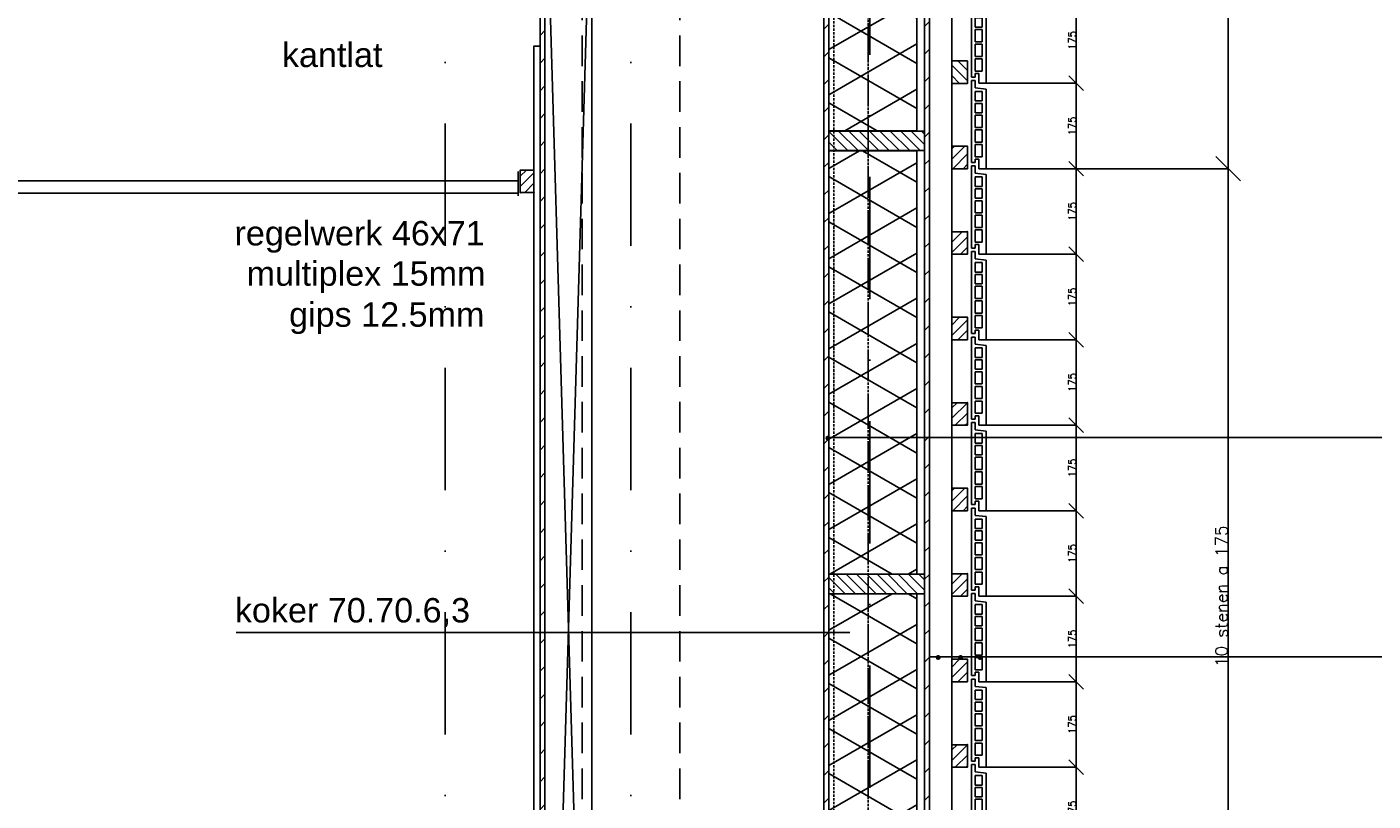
# Model space of a CAD drawing. Extents: x 0 to 317513, y 0 to 193913.
# Tile 50 of 105: x 237391 to 240147, y 104052 to 105636. Entities that reach past the tile are written whole.
import ezdxf

# ---------------------------------------------------------------- set-up
doc = ezdxf.new("R2010")
doc.units = 0
doc.header["$LTSCALE"] = 20
doc.header["$MEASUREMENT"] = 0
doc.header["$PDSIZE"] = -1
for name, pattern in [('DASHDOT', [25, 12.5, -6.25, 0, -6.25]), ('DASHED2', [0.375, 0.25, -0.125]), ('DD1', [2.66667, 1.66667, -0.5, 0, -0.5]), ('HIDDEN2', [4.6875, 3.125, -1.5625])]:
    doc.linetypes.add(name, pattern=pattern)
doc.layers.get('0').update_dxf_attribs({"linetype": 'CONTINUOUS'})
doc.layers.get('DEFPOINTS').update_dxf_attribs({"linetype": 'CONTINUOUS'})
for name, color, linetype in [('A--01A1_ACEER', 1, 'CONTINUOUS'), ('A--A21--_F-23-', 9, 'CONTINUOUS'), ('A--A25--_F--3-', 9, 'CONTINUOUS'), ('A--A42--_F--3-', 9, 'CONTINUOUS'), ('A--A42--_F-23-', 9, 'CONTINUOUS'), ('A--L21--', 3, 'CONTINUOUS'), ('A--L21D3_BUITENWAND', 3, 'CONTINUOUS'), ('A--L25--', 7, 'CONTINUOUS'), ('A--L25--_F-23-', 7, 'CONTINUOUS'), ('A--L28D1_KONSTRUKTIES', 1, 'CONTINUOUS'), ('A--L28DC1_KONSTRUKTIES', 1, 'HIDDEN2'), ('A--L31--', 2, 'CONTINUOUS'), ('A--L31D1_BUITENKOZIJN', 1, 'CONTINUOUS'), ('A--L35-D2-_PLAFONDS', 2, 'CONTINUOUS'), ('A--L35-D4-_PLAFONDS', 4, 'CONTINUOUS'), ('A--L42--', 7, 'CONTINUOUS'), ('A--L42--_F--3-', 7, 'CONTINUOUS'), ('A--L42--_F-23-', 7, 'CONTINUOUS'), ('A--M$1A-_F123-', 1, 'CONTINUOUS'), ('A--T$1A-_F123_20', 1, 'CONTINUOUS'), ('A--T01A-25_TEKST', 2, 'CONTINUOUS'), ('STRAMIEN', 8, 'DD1'), ('X--LR---_CP', 7, 'CONTINUOUS')]:
    doc.layers.add(name, color=color, linetype=linetype)
doc.styles.add('EB2', font='ARIAL.TTF')
doc.styles.add('MAATLIJN', font='ROMANS')
doc.dimstyles.new('ALFA25', dxfattribs={"dimscale": 0.3, "dimtxt": 50, "dimasz": 100, "dimexe": 0, "dimexo": 0, "dimgap": 2, "dimtad": 1, "dimdec": 0, "dimzin": 0, "dimdsep": 46, "dimtxsty": 'MAATLIJN', "dimblk1": 'OBLIQUE', "dimblk2": 'OBLIQUE', "dimsah": 1, "dimcen": 0, "dimclrd": 1, "dimclre": 1, "dimclrt": 2, "dimadec": 0, "dimazin": 0, "dimtfac": 0.75, "dimtdec": 4, "dimtix": 1, "dimtmove": 2, "dimatfit": 3, "dimldrblk": 'OBLIQUE', "dimfxl": 0, "dimtvp": 1.5, "dimtolj": 1, "dimtzin": 0, "dimarcsym": 0})
pattern_1 = [(45, (0, 0), (-10.6066, 10.6066), [])]

# ---------------------------------------------------------------- blocks, each defined once
blk = doc.blocks.new('_OBLIQUE')
at = {"color": 0, "linetype": 'ByBlock'}
blk.add_line((-0.5, -0.5), (0.5, 0.5), dxfattribs=at)
blk = doc.blocks.new('*D63')
at = {"color": 1, "linetype": 'ByBlock'}
for p, q in [((239354.3, 105345.9), (239538.8, 105345.9)), ((239538.8, 105170.9), (239538.8, 105345.9)), ((239354.3, 105170.9), (239538.8, 105170.9))]:
    blk.add_line(p, q, dxfattribs=at)
at = {"layer": 'DEFPOINTS', "color": 0, "linetype": 'ByBlock'}
for p in [(239354.3, 105345.9), (239538.8, 105345.9), (239354.3, 105170.9)]:
    blk.add_point(p, dxfattribs=at)
at = {"color": 1, "linetype": 'ByBlock', "xscale": 30, "yscale": 30, "zscale": 30}
for p, rotation in [((239538.8, 105345.9), 90), ((239538.8, 105170.9), 270)]:
    blk.add_blockref('_OBLIQUE', p, dxfattribs=dict(at, rotation=rotation))
at = {"color": 2, "linetype": 'ByBlock', "insert": (239530.7, 105258.4), "char_height": 15, "attachment_point": 5, "rotation": 90, "style": 'MAATLIJN'}
blk.add_mtext('\\A1;175', dxfattribs=at)
blk = doc.blocks.new('*D64')
at = {"color": 1, "linetype": 'ByBlock'}
for p, q in [((239354.3, 105520.9), (239538.8, 105520.9)), ((239538.8, 105345.9), (239538.8, 105520.9)), ((239354.3, 105345.9), (239538.8, 105345.9))]:
    blk.add_line(p, q, dxfattribs=at)
at = {"layer": 'DEFPOINTS', "color": 0, "linetype": 'ByBlock'}
for p in [(239354.3, 105520.9), (239538.8, 105520.9), (239354.3, 105345.9)]:
    blk.add_point(p, dxfattribs=at)
at = {"color": 1, "linetype": 'ByBlock', "xscale": 30, "yscale": 30, "zscale": 30}
for p, rotation in [((239538.8, 105520.9), 90), ((239538.8, 105345.9), 270)]:
    blk.add_blockref('_OBLIQUE', p, dxfattribs=dict(at, rotation=rotation))
at = {"color": 2, "linetype": 'ByBlock', "insert": (239530.7, 105433.4), "char_height": 15, "attachment_point": 5, "rotation": 90, "style": 'MAATLIJN'}
blk.add_mtext('\\A1;175', dxfattribs=at)
blk = doc.blocks.new('*D65')
at = {"color": 1, "linetype": 'ByBlock'}
for p, q in [((239354.3, 105695.9), (239538.8, 105695.9)), ((239538.8, 105520.9), (239538.8, 105695.9)), ((239354.3, 105520.9), (239538.8, 105520.9))]:
    blk.add_line(p, q, dxfattribs=at)
at = {"layer": 'DEFPOINTS', "color": 0, "linetype": 'ByBlock'}
for p in [(239354.3, 105695.9), (239538.8, 105695.9), (239354.3, 105520.9)]:
    blk.add_point(p, dxfattribs=at)
at = {"color": 1, "linetype": 'ByBlock', "xscale": 30, "yscale": 30, "zscale": 30}
for p, rotation in [((239538.8, 105695.9), 90), ((239538.8, 105520.9), 270)]:
    blk.add_blockref('_OBLIQUE', p, dxfattribs=dict(at, rotation=rotation))
at = {"color": 2, "linetype": 'ByBlock', "insert": (239530.7, 105608.4), "char_height": 15, "attachment_point": 5, "rotation": 90, "style": 'MAATLIJN'}
blk.add_mtext('\\A1;175', dxfattribs=at)
blk = doc.blocks.new('*U935')
at = {"layer": 'A--A42--_F-23-', "linetype": 'Continuous'}
h = blk.add_hatch(dxfattribs=at)
h.set_pattern_fill('ALFALINE', color=256, scale=40, style=0)
h.set_pattern_definition([(45, (-239233.298, -101917.898), (-28.284271, 28.284271), [])])
h.paths.add_polyline_path([(0, 0), (-5, 0), (-5, 5194), (0, 5194), (5, 5194), (5, 0)])
at = {"layer": 'A--L42--_F-23-', "color": 2, "linetype": 'Continuous'}
for points in [[(0, 0), (-5, 0), (-5, 5194), (0, 5194)], [(0, 0), (5, 0), (5, 5194), (0, 5194)]]:
    blk.add_lwpolyline(points, dxfattribs=at)
blk = doc.blocks.new('*D73')
at = {"color": 1, "linetype": 'ByBlock'}
for p, q in [((239429.1, 105345.9), (239849.9, 105345.9)), ((239849.9, 103595.9), (239849.9, 105345.9)), ((239429.1, 103595.9), (239849.9, 103595.9))]:
    blk.add_line(p, q, dxfattribs=at)
at = {"layer": 'DEFPOINTS', "color": 0, "linetype": 'ByBlock'}
for p in [(239429.1, 105345.9), (239849.9, 105345.9), (239429.1, 103595.9)]:
    blk.add_point(p, dxfattribs=at)
at = {"color": 1, "linetype": 'ByBlock', "xscale": 50, "yscale": 50, "zscale": 50}
for p, rotation in [((239849.9, 105345.9), 90), ((239849.9, 103595.9), 270)]:
    blk.add_blockref('_OBLIQUE', p, dxfattribs=dict(at, rotation=rotation))
at = {"color": 2, "linetype": 'ByBlock', "insert": (239836.4, 104470.9), "char_height": 25, "attachment_point": 5, "rotation": 90, "style": 'MAATLIJN'}
blk.add_mtext('\\A1;10 stenen a 175', dxfattribs=at)
blk = doc.blocks.new('*D74')
at = {"color": 1, "linetype": 'ByBlock'}
for p, q in [((239429.1, 107095.9), (239849.9, 107095.9)), ((239849.9, 105345.9), (239849.9, 107095.9)), ((239429.1, 105345.9), (239849.9, 105345.9))]:
    blk.add_line(p, q, dxfattribs=at)
at = {"layer": 'DEFPOINTS', "color": 0, "linetype": 'ByBlock'}
for p in [(239429.1, 107095.9), (239849.9, 107095.9), (239429.1, 105345.9)]:
    blk.add_point(p, dxfattribs=at)
at = {"color": 1, "linetype": 'ByBlock', "xscale": 50, "yscale": 50, "zscale": 50}
for p, rotation in [((239849.9, 107095.9), 90), ((239849.9, 105345.9), 270)]:
    blk.add_blockref('_OBLIQUE', p, dxfattribs=dict(at, rotation=rotation))
at = {"color": 2, "linetype": 'ByBlock', "insert": (239836.4, 106220.9), "char_height": 25, "attachment_point": 5, "rotation": 90, "style": 'MAATLIJN'}
blk.add_mtext('\\A1;10 stenen a 175', dxfattribs=at)
blk = doc.blocks.new('*U928')
at = {"layer": 'A--A42--_F-23-', "linetype": 'Continuous'}
h = blk.add_hatch(dxfattribs=at)
h.set_pattern_fill('ALFALINE', color=256, scale=40, style=0)
h.set_pattern_definition([(45, (-239027.343, -102755.898), (-28.284271, 28.284271), [])])
h.paths.add_polyline_path([(0, 0), (-5, 0), (-5, 4358), (0, 4358), (5, 4358), (5, 0)])
at = {"layer": 'A--L42--_F-23-', "color": 2, "linetype": 'Continuous'}
for points in [[(0, 0), (-5, 0), (-5, 4358), (0, 4358)], [(0, 0), (5, 0), (5, 4358), (0, 4358)]]:
    blk.add_lwpolyline(points, dxfattribs=at)
blk = doc.blocks.new('ARGETON175')
at = {"layer": 'A--L21D3_BUITENWAND'}
for p, q in [((0, 168), (-8, 168)), ((-8, 153), (-8, 168)), ((0, 0), (0, 168)), ((-8, 153), (-30, 150.5)), ((-30, 150.5), (-30, -12.5)), ((-22, 145.5), (-22, 126)), ((-8, 145.5), (-22, 145.5)), ((-8, 126), (-8, 145.5)), ((-8, 126), (-22, 126)), ((-8, 121), (-22, 121)), ((-22, 121), (-22, 102)), ((-8, 102), (-8, 121)), ((-22, 102), (-8, 102)), ((-22, 97), (-22, 72)), ((-22, 97), (-8, 97)), ((-8, 72), (-8, 97)), ((-22, 72), (-8, 72)), ((-22, 67), (-22, 42)), ((-22, 67), (-8, 67)), ((-8, 42), (-8, 67)), ((-22, 42), (-8, 42)), ((-22, 37), (-22, 12)), ((-22, 37), (-8, 37)), ((-8, 12), (-8, 37)), ((-22, 12), (-8, 12)), ((-15, 7), (-15, -12.5)), ((-15, 7), (-8, 7)), ((-8, 7), (-8, 0)), ((-8, 0), (0, 0)), ((-30, -12.5), (-15, -12.5))]:
    blk.add_line(p, q, dxfattribs=at)
blk = doc.blocks.new('HOUT46X32')
at = {"layer": 'A--A25--_F--3-'}
h = blk.add_hatch(dxfattribs=at)
h.set_pattern_fill('ALFALINE', color=256, scale=15, style=0, pattern_type=2)
h.set_pattern_definition(pattern_1)
h.paths.add_polyline_path([(0, 0), (0, 46), (32, 46), (32, 0)])
at = {"layer": 'A--L25--_F-23-', "color": 2, "linetype": 'Continuous'}
blk.add_lwpolyline([(0, 0), (0, 46), (32, 46), (32, 0)], close=True, dxfattribs=at)
at = {"layer": 'X--LR---_CP'}
for p in [(0, 0), (0, 0), (32, 0)]:
    blk.add_point(p, dxfattribs=at)
blk = doc.blocks.new('*D99')
at = {"color": 1, "linetype": 'ByBlock'}
for p, q in [((239354.3, 104120.9), (239538.8, 104120.9)), ((239538.8, 103945.9), (239538.8, 104120.9)), ((239354.3, 103945.9), (239538.8, 103945.9))]:
    blk.add_line(p, q, dxfattribs=at)
at = {"layer": 'DEFPOINTS', "color": 0, "linetype": 'ByBlock'}
for p in [(239354.3, 104120.9), (239538.8, 104120.9), (239354.3, 103945.9)]:
    blk.add_point(p, dxfattribs=at)
at = {"color": 1, "linetype": 'ByBlock', "xscale": 30, "yscale": 30, "zscale": 30}
for p, rotation in [((239538.8, 104120.9), 90), ((239538.8, 103945.9), 270)]:
    blk.add_blockref('_OBLIQUE', p, dxfattribs=dict(at, rotation=rotation))
at = {"color": 2, "linetype": 'ByBlock', "insert": (239530.7, 104033.4), "char_height": 15, "attachment_point": 5, "rotation": 90, "style": 'MAATLIJN'}
blk.add_mtext('\\A1;175', dxfattribs=at)
blk = doc.blocks.new('*D100')
at = {"color": 1, "linetype": 'ByBlock'}
for p, q in [((239354.3, 104295.9), (239538.8, 104295.9)), ((239538.8, 104120.9), (239538.8, 104295.9)), ((239354.3, 104120.9), (239538.8, 104120.9))]:
    blk.add_line(p, q, dxfattribs=at)
at = {"layer": 'DEFPOINTS', "color": 0, "linetype": 'ByBlock'}
for p in [(239354.3, 104295.9), (239538.8, 104295.9), (239354.3, 104120.9)]:
    blk.add_point(p, dxfattribs=at)
at = {"color": 1, "linetype": 'ByBlock', "xscale": 30, "yscale": 30, "zscale": 30}
for p, rotation in [((239538.8, 104295.9), 90), ((239538.8, 104120.9), 270)]:
    blk.add_blockref('_OBLIQUE', p, dxfattribs=dict(at, rotation=rotation))
at = {"color": 2, "linetype": 'ByBlock', "insert": (239530.7, 104208.4), "char_height": 15, "attachment_point": 5, "rotation": 90, "style": 'MAATLIJN'}
blk.add_mtext('\\A1;175', dxfattribs=at)
blk = doc.blocks.new('*D101')
at = {"color": 1, "linetype": 'ByBlock'}
for p, q in [((239354.3, 104470.9), (239538.8, 104470.9)), ((239538.8, 104295.9), (239538.8, 104470.9)), ((239354.3, 104295.9), (239538.8, 104295.9))]:
    blk.add_line(p, q, dxfattribs=at)
at = {"layer": 'DEFPOINTS', "color": 0, "linetype": 'ByBlock'}
for p in [(239354.3, 104470.9), (239538.8, 104470.9), (239354.3, 104295.9)]:
    blk.add_point(p, dxfattribs=at)
at = {"color": 1, "linetype": 'ByBlock', "xscale": 30, "yscale": 30, "zscale": 30}
for p, rotation in [((239538.8, 104470.9), 90), ((239538.8, 104295.9), 270)]:
    blk.add_blockref('_OBLIQUE', p, dxfattribs=dict(at, rotation=rotation))
at = {"color": 2, "linetype": 'ByBlock', "insert": (239530.7, 104383.4), "char_height": 15, "attachment_point": 5, "rotation": 90, "style": 'MAATLIJN'}
blk.add_mtext('\\A1;175', dxfattribs=at)
blk = doc.blocks.new('*D102')
at = {"color": 1, "linetype": 'ByBlock'}
for p, q in [((239354.3, 104645.9), (239538.8, 104645.9)), ((239538.8, 104470.9), (239538.8, 104645.9)), ((239354.3, 104470.9), (239538.8, 104470.9))]:
    blk.add_line(p, q, dxfattribs=at)
at = {"layer": 'DEFPOINTS', "color": 0, "linetype": 'ByBlock'}
for p in [(239354.3, 104645.9), (239538.8, 104645.9), (239354.3, 104470.9)]:
    blk.add_point(p, dxfattribs=at)
at = {"color": 1, "linetype": 'ByBlock', "xscale": 30, "yscale": 30, "zscale": 30}
for p, rotation in [((239538.8, 104645.9), 90), ((239538.8, 104470.9), 270)]:
    blk.add_blockref('_OBLIQUE', p, dxfattribs=dict(at, rotation=rotation))
at = {"color": 2, "linetype": 'ByBlock', "insert": (239530.7, 104558.4), "char_height": 15, "attachment_point": 5, "rotation": 90, "style": 'MAATLIJN'}
blk.add_mtext('\\A1;175', dxfattribs=at)
blk = doc.blocks.new('*D103')
at = {"color": 1, "linetype": 'ByBlock'}
for p, q in [((239354.3, 104820.9), (239538.8, 104820.9)), ((239538.8, 104645.9), (239538.8, 104820.9)), ((239354.3, 104645.9), (239538.8, 104645.9))]:
    blk.add_line(p, q, dxfattribs=at)
at = {"layer": 'DEFPOINTS', "color": 0, "linetype": 'ByBlock'}
for p in [(239354.3, 104820.9), (239538.8, 104820.9), (239354.3, 104645.9)]:
    blk.add_point(p, dxfattribs=at)
at = {"color": 1, "linetype": 'ByBlock', "xscale": 30, "yscale": 30, "zscale": 30}
for p, rotation in [((239538.8, 104820.9), 90), ((239538.8, 104645.9), 270)]:
    blk.add_blockref('_OBLIQUE', p, dxfattribs=dict(at, rotation=rotation))
at = {"color": 2, "linetype": 'ByBlock', "insert": (239530.7, 104733.4), "char_height": 15, "attachment_point": 5, "rotation": 90, "style": 'MAATLIJN'}
blk.add_mtext('\\A1;175', dxfattribs=at)
blk = doc.blocks.new('*D104')
at = {"color": 1, "linetype": 'ByBlock'}
for p, q in [((239354.3, 104995.9), (239538.8, 104995.9)), ((239538.8, 104820.9), (239538.8, 104995.9)), ((239354.3, 104820.9), (239538.8, 104820.9))]:
    blk.add_line(p, q, dxfattribs=at)
at = {"layer": 'DEFPOINTS', "color": 0, "linetype": 'ByBlock'}
for p in [(239354.3, 104995.9), (239538.8, 104995.9), (239354.3, 104820.9)]:
    blk.add_point(p, dxfattribs=at)
at = {"color": 1, "linetype": 'ByBlock', "xscale": 30, "yscale": 30, "zscale": 30}
for p, rotation in [((239538.8, 104995.9), 90), ((239538.8, 104820.9), 270)]:
    blk.add_blockref('_OBLIQUE', p, dxfattribs=dict(at, rotation=rotation))
at = {"color": 2, "linetype": 'ByBlock', "insert": (239530.7, 104908.4), "char_height": 15, "attachment_point": 5, "rotation": 90, "style": 'MAATLIJN'}
blk.add_mtext('\\A1;175', dxfattribs=at)
blk = doc.blocks.new('*D105')
at = {"color": 1, "linetype": 'ByBlock'}
for p, q in [((239354.3, 105170.9), (239538.8, 105170.9)), ((239538.8, 104995.9), (239538.8, 105170.9)), ((239354.3, 104995.9), (239538.8, 104995.9))]:
    blk.add_line(p, q, dxfattribs=at)
at = {"layer": 'DEFPOINTS', "color": 0, "linetype": 'ByBlock'}
for p in [(239354.3, 105170.9), (239538.8, 105170.9), (239354.3, 104995.9)]:
    blk.add_point(p, dxfattribs=at)
at = {"color": 1, "linetype": 'ByBlock', "xscale": 30, "yscale": 30, "zscale": 30}
for p, rotation in [((239538.8, 105170.9), 90), ((239538.8, 104995.9), 270)]:
    blk.add_blockref('_OBLIQUE', p, dxfattribs=dict(at, rotation=rotation))
at = {"color": 2, "linetype": 'ByBlock', "insert": (239530.7, 105083.4), "char_height": 15, "attachment_point": 5, "rotation": 90, "style": 'MAATLIJN'}
blk.add_mtext('\\A1;175', dxfattribs=at)
blk = doc.blocks.new('*D106')
at = {"color": 1, "linetype": 'ByBlock'}
for p, q in [((239354.3, 105345.9), (239538.8, 105345.9)), ((239538.8, 105170.9), (239538.8, 105345.9)), ((239354.3, 105170.9), (239538.8, 105170.9))]:
    blk.add_line(p, q, dxfattribs=at)
at = {"layer": 'DEFPOINTS', "color": 0, "linetype": 'ByBlock'}
for p in [(239354.3, 105345.9), (239538.8, 105345.9), (239354.3, 105170.9)]:
    blk.add_point(p, dxfattribs=at)
at = {"color": 1, "linetype": 'ByBlock', "xscale": 30, "yscale": 30, "zscale": 30}
for p, rotation in [((239538.8, 105345.9), 90), ((239538.8, 105170.9), 270)]:
    blk.add_blockref('_OBLIQUE', p, dxfattribs=dict(at, rotation=rotation))
at = {"color": 2, "linetype": 'ByBlock', "insert": (239530.7, 105258.4), "char_height": 15, "attachment_point": 5, "rotation": 90, "style": 'MAATLIJN'}
blk.add_mtext('\\A1;175', dxfattribs=at)
blk = doc.blocks.new('NH40_196')
at = {"layer": 'A--A25--_F--3-'}
h = blk.add_hatch(dxfattribs=at)
h.set_pattern_fill('ALFALINE', color=256, scale=15, style=0, pattern_type=2)
h.set_pattern_definition([(45, (-6, 0), (-10.6066, 10.6066), [])])
h.paths.add_polyline_path([(0, 0), (0, 196), (40, 196), (40, 0)])
at = {"layer": 'A--L25--_F-23-', "color": 2, "linetype": 'Continuous'}
blk.add_lwpolyline([(0, 0), (0, 196), (40, 196), (40, 0)], close=True, dxfattribs=at)
at = {"layer": 'X--LR---_CP'}
for p in [(0, 0), (0, 0), (40, 0)]:
    blk.add_point(p, dxfattribs=at)
blk = doc.blocks.new('Q020259-')
at = {"layer": 'A--A25--_F--3-'}
h = blk.add_hatch(dxfattribs=at)
h.set_pattern_fill('ALFALINE', color=256, scale=15, style=0, pattern_type=2)
h.set_pattern_definition(pattern_1)
h.paths.add_polyline_path([(0, 0), (0, 46), (28, 46), (28, 0)])
at = {"layer": 'A--L25--_F-23-', "color": 2, "linetype": 'Continuous'}
blk.add_lwpolyline([(0, 0), (0, 46), (28, 46), (28, 0)], close=True, dxfattribs=at)
at = {"layer": 'X--LR---_CP'}
for p in [(0, 0), (0, 0), (28, 0)]:
    blk.add_point(p, dxfattribs=at)
blk = doc.blocks.new('*U896')
at = {"layer": 'A--A42--_F-23-', "linetype": 'Continuous'}
h = blk.add_hatch(dxfattribs=at)
h.set_pattern_fill('ALFALINE', color=256, scale=40, style=0)
h.set_pattern_definition([(45, (-238446.343, -106075.898), (-28.284271, 28.284271), [])])
h.paths.add_polyline_path([(0, 0), (5, 0), (5, -6045), (0, -6045), (-5, -6045), (-5, 0)])
at = {"layer": 'A--L42--_F-23-', "color": 2, "linetype": 'Continuous'}
for points in [[(0, 0), (-5, 0), (-5, -6045), (0, -6045)], [(0, 0), (5, 0), (5, -6045), (0, -6045)]]:
    blk.add_lwpolyline(points, dxfattribs=at)
blk = doc.blocks.new('*U895')
at = {"layer": 'A--A42--_F--3-', "linetype": 'Continuous'}
h = blk.add_hatch(dxfattribs=at)
h.set_pattern_fill('ALFALINE', color=256, scale=40, angle=45, style=0)
h.set_pattern_definition([(90, (-238435.093, -101322.208), (-40, 7e-15), [])])
h.paths.add_polyline_path([(0, 0), (-6.2, 0), (-6.2, 4274.7), (0, 4274.7), (6.2, 4274.7), (6.2, 0)])
at = {"layer": 'A--L42--_F--3-', "color": 3, "linetype": 'Continuous'}
for points in [[(0, 0), (-6.2, 0), (-6.2, 4274.7), (0, 4274.7)], [(0, 0), (-6.2, 0), (-6.2, 4274.7), (0, 4274.7)], [(0, 0), (-6.2, 0), (-6.2, 4274.7), (0, 4274.7)], [(0, 0), (6.2, 0), (6.2, 4274.7), (0, 4274.7)]]:
    blk.add_lwpolyline(points, dxfattribs=at)

msp = doc.modelspace()

# ---------------------------------------------------------------- hatches: boundary and pattern name
at = {"layer": 'A--A21--_F-23-'}
h = msp.add_hatch(dxfattribs=at)
h.set_pattern_fill('ALFAISO', color=256, scale=80, angle=270, style=0, pattern_type=2)
h.set_pattern_definition([(210, (351498.34, 2766.635), (-40, 69.282032), []), (150, (351498.34, 2766.635), (40, 69.282032), [])])
h.paths.add_polyline_path([(239032.8, 106329.3), (239212.8, 106329.3), (239212.8, 105423.4), (239032.8, 105423.4)])
h = msp.add_hatch(dxfattribs=at)
h.set_pattern_fill('ALFAISO', color=256, scale=80, angle=270, style=0, pattern_type=2)
h.set_pattern_definition([(210, (351498.34, 953.08), (-40, 69.282032), []), (150, (351498.34, 953.08), (40, 69.282032), [])])
h.paths.add_polyline_path([(239032.8, 105382.4), (239212.8, 105382.4), (239212.8, 104516.1), (239032.8, 104516.1)])
h = msp.add_hatch(dxfattribs=at)
h.set_pattern_fill('ALFAISO', color=256, scale=80, angle=270, style=0, pattern_type=2)
h.set_pattern_definition([(150, (351498.34, 208039.17), (-40, -69.282032), []), (210, (351498.34, 208039.17), (40, -69.282032), [])])
h.paths.add_polyline_path([(239032.8, 103609.8), (239212.8, 103609.8), (239212.8, 104476.1), (239032.8, 104476.1)])

# ---------------------------------------------------------------- linework, layer by layer
at = {"layer": 'A--01A1_ACEER'}
for p, q in [((238547.3, 102778.3), (238451.3, 106029.9)), ((238451.3, 102778.3), (238547.3, 106029.9)), ((238547.3, 106029.9), (238547.3, 102778.3))]:
    msp.add_line(p, q, dxfattribs=at)
at = {"layer": 'A--01A1_ACEER', "linetype": 'DASHED2'}
msp.add_lwpolyline([(238631.3, 105992.9), (239042.8, 105992.9), (239042.8, 102795.9), (239112.8, 102795.9), (239112.8, 106062.9), (239042.3, 106062.9), (239042.3, 106062.9), (238631.3, 106062.9)], close=True, dxfattribs=at)
at = {"layer": 'A--L21--'}
for points in [[(239032.8, 106329.3), (239212.8, 106329.3), (239212.8, 105423.4), (239032.8, 105423.4)], [(239032.8, 105382.4), (239212.8, 105382.4), (239212.8, 104516.1), (239032.8, 104516.1)], [(239032.8, 103609.8), (239212.8, 103609.8), (239212.8, 104476.1), (239032.8, 104476.1)]]:
    msp.add_lwpolyline(points, close=True, dxfattribs=at)
at = {"layer": 'A--L28D1_KONSTRUKTIES', "linetype": 'DASHDOT'}
msp.add_line((239116.7, 106329.3), (239116.7, 102378), dxfattribs=at)
at = {"layer": 'A--L28DC1_KONSTRUKTIES'}
for p, q in [((239112.8, 102755.9), (239112.8, 106075.9)), ((238527.3, 105805.9), (238527.3, 102755.9)), ((238727.3, 105805.9), (238727.3, 102755.9))]:
    msp.add_line(p, q, dxfattribs=at)
at = {"layer": 'A--L31--'}
for p, q in [((239284.3, 107114), (239284.3, 105375.9)), ((239284.3, 105431.4), (239284.3, 101917.9))]:
    msp.add_line(p, q, dxfattribs=at)
at = {"layer": 'A--L31D1_BUITENKOZIJN'}
for p, q in [((238451.3, 102778.3), (238451.3, 106075.9)), ((239075.5, 104396.9), (237819.3, 104396.9))]:
    msp.add_line(p, q, dxfattribs=at)
at = {"layer": 'A--L35-D2-_PLAFONDS'}
msp.add_lwpolyline([(232737.7, 105320.7), (238396.6, 105320.7), (238396.6, 105295.7), (232737.7, 105295.7)], close=True, dxfattribs=at)
at = {"layer": 'A--L35-D4-_PLAFONDS'}
msp.add_line((238396.6, 105290.1), (238396.6, 105340.1), dxfattribs=at)
at = {"layer": 'A--T$1A-_F123_20', "const_width": 4.75}
for points in [[(239027.9, 104794.4, 1), (239033.2, 104794.4, 1)], [(239253.7, 104345.5, 1), (239258.9, 104345.5, 1)], [(239299.5, 104345.5, 1), (239304.7, 104345.5, 1)], [(239339.2, 104345.5, 1), (239344.4, 104345.5, 1)]]:
    msp.add_lwpolyline(points, format="xyb", close=True, dxfattribs=at)
at = {"layer": 'A--T01A-25_TEKST'}
for p, q in [((241648.2, 104795.8), (239030.5, 104795.8)), ((241648.2, 104346.9), (239239, 104346.9))]:
    msp.add_line(p, q, dxfattribs=at)
at = {"layer": 'STRAMIEN', "linetype": 'DASHDOT'}
for p, q in [((238247.3, 109939.1), (238247.3, 90566.6)), ((238627.3, 109939.1), (238627.3, 90566.6))]:
    msp.add_line(p, q, dxfattribs=at)

# ---------------------------------------------------------------- block references
at = {"xscale": -1}
for p in [(239324.3, 105533.4), (239324.3, 105358.4), (239324.3, 105183.4), (239324.3, 105008.4), (239324.3, 104833.4), (239324.3, 104658.4), (239324.3, 104483.4), (239324.3, 104308.4), (239324.3, 104133.4), (239324.3, 103958.4)]:
    msp.add_blockref('ARGETON175', p, dxfattribs=at)
at = {"layer": 'A--L25--', "xscale": -1}
msp.add_blockref('HOUT46X32', (239316.3, 105520.4), dxfattribs=at)
at = {"layer": 'A--L25--'}
for name, p, rotation in [('NH40_196', (239228.3, 105382.9), 90), ('HOUT46X32', (239316.3, 105391.9), 180), ('HOUT46X32', (239316.3, 105216.9), 180), ('HOUT46X32', (239316.3, 105041.9), 180), ('HOUT46X32', (239316.3, 104866.9), 180), ('HOUT46X32', (239316.3, 104691.9), 180), ('NH40_196', (239228.3, 104476.1), 90), ('HOUT46X32', (239316.3, 104516.9), 180), ('HOUT46X32', (239316.3, 104341.9), 180), ('HOUT46X32', (239316.3, 104166.9), 180)]:
    msp.add_blockref(name, p, dxfattribs=dict(at, rotation=rotation))
msp.add_blockref('Q020259-', (238400.8, 105297.1), dxfattribs=at)
at = {"layer": 'A--L42--'}
for name, p in [('*U928', (239027.3, 102755.9)), ('*U935', (239233.3, 101917.9)), ('*U896', (238446.3, 106075.9)), ('*U895', (238435.1, 101322.2))]:
    msp.add_blockref(name, p, dxfattribs=at)

# ---------------------------------------------------------------- texts
at = {"layer": 'A--T$1A-_F123_20', "style": 'EB2'}
for s, p in [('kantlat', (237912.9, 105553.9)), ('regelwerk 46x71', (237815.8, 105188.8)), ('multiplex 15mm ', (237840.6, 105106.3)), ('gips 12.5mm', (237927.6, 105022.4)), ('koker 70.70.6,3', (237816.6, 104417.2))]:
    msp.add_text(s, height=50, dxfattribs=at).set_placement(p)

# ---------------------------------------------------------------- dimensions: what is measured, and where the dimension line sits
at = {"layer": 'A--M$1A-_F123-'}
for base, p1, p2, picture, middle in [((239849.9, 107095.9), (239429.1, 105345.9), (239429.1, 107095.9), '*D74', (239836.4, 106220.9)), ((239849.9, 105345.9), (239429.1, 103595.9), (239429.1, 105345.9), '*D73', (239836.4, 104470.9))]:
    dim = msp.add_linear_dim(base=base, p1=p1, p2=p2, angle=90, text='10 stenen a 175', dimstyle='ALFA25', override={"dimscale": 0.5}, dxfattribs=at)
    dim.commit()
    dim.dimension.update_dxf_attribs({"geometry": picture, "text_midpoint": middle})
for base, p1, p2, picture, middle in [((239538.8, 105695.9), (239354.3, 105520.9), (239354.3, 105695.9), '*D65', (239530.7, 105608.4)), ((239538.8, 105520.9), (239354.3, 105345.9), (239354.3, 105520.9), '*D64', (239530.7, 105433.4)), ((239538.8, 105345.9), (239354.3, 105170.9), (239354.3, 105345.9), '*D63', (239530.7, 105258.4)), ((239538.8, 105345.9), (239354.3, 105170.9), (239354.3, 105345.9), '*D106', (239530.7, 105258.4)), ((239538.8, 105170.9), (239354.3, 104995.9), (239354.3, 105170.9), '*D105', (239530.7, 105083.4)), ((239538.8, 104995.9), (239354.3, 104820.9), (239354.3, 104995.9), '*D104', (239530.7, 104908.4)), ((239538.8, 104820.9), (239354.3, 104645.9), (239354.3, 104820.9), '*D103', (239530.7, 104733.4)), ((239538.8, 104645.9), (239354.3, 104470.9), (239354.3, 104645.9), '*D102', (239530.7, 104558.4)), ((239538.8, 104470.9), (239354.3, 104295.9), (239354.3, 104470.9), '*D101', (239530.7, 104383.4)), ((239538.8, 104295.9), (239354.3, 104120.9), (239354.3, 104295.9), '*D100', (239530.7, 104208.4)), ((239538.8, 104120.9), (239354.3, 103945.9), (239354.3, 104120.9), '*D99', (239530.7, 104033.4))]:
    dim = msp.add_linear_dim(base=base, p1=p1, p2=p2, angle=90, dimstyle='ALFA25', override={"dimscale": 0.3}, dxfattribs=at)
    dim.commit()
    dim.dimension.update_dxf_attribs({"geometry": picture, "text_midpoint": middle})

doc.saveas('drawing.dxf')
